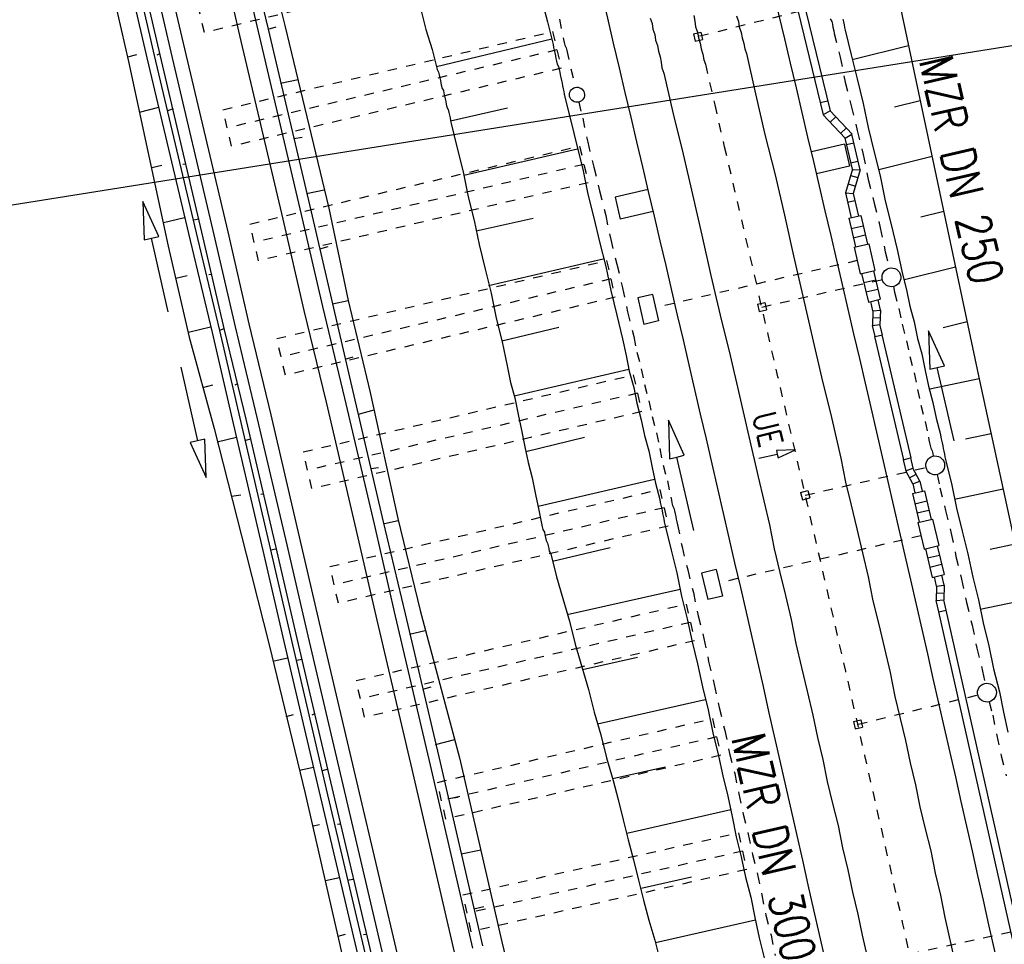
# Model space of a CAD drawing. Extents: x 447693 to 448165, y 439527 to 440695.
# Tile 84 of 88: x 447754 to 447806, y 440593 to 440642. Entities that reach past the tile are written whole.
import ezdxf

# ---------------------------------------------------------------- set-up
doc = ezdxf.new("R2010")
doc.units = 0
doc.header["$LTSCALE"] = 2
doc.header["$MEASUREMENT"] = 0
for name, pattern in [('ACAD_ISO03W100', [0.5, 0.25, -0.25]), ('ACAD_ISO05W100', [0.5, 0.25, -0.25]), ('AUSGEZOGEN', [0]), ('PUNKTX2', [0.5, 0.25, -0.25]), ('STRICHLINIEX2', [0.5, 0.25, -0.25])]:
    doc.linetypes.add(name, pattern=pattern)
for name, color, linetype in [('BOESCHG', 250, 'AUSGEZOGEN'), ('DB-Bahnachse', 7, 'CONTINUOUS'), ('DB-Boeschungen', 15, 'CONTINUOUS'), ('DB-Gleisachsen', 7, 'CONTINUOUS'), ('DB-HZV-Stützscheiben', 15, 'CONTINUOUS'), ('DB-Ingenieurbauwerke', 15, 'CONTINUOUS'), ('DB-Kabelanlagen', 15, 'CONTINUOUS'), ('DB-Tiefenentwässerung', 15, 'CONTINUOUS'), ('DB-Wegböschungen', 15, 'CONTINUOUS'), ('DB-Wege', 15, 'CONTINUOUS'), ('Planeinteilung', 250, 'CONTINUOUS'), ('RAHMEN', 7, 'AUSGEZOGEN')]:
    doc.layers.add(name, color=color, linetype=linetype)
doc.styles.add('ROMANS', font='romans.shx', dxfattribs={"width": 0.8})

# ---------------------------------------------------------------- blocks, each defined once
blk = doc.blocks.new('1135297')
at = {"layer": 'RAHMEN'}
blk.add_line((25, 292), (25, 5), dxfattribs=at)

msp = doc.modelspace()

# ---------------------------------------------------------------- linework, layer by layer
at = {"layer": 'BOESCHG'}
msp.add_lwpolyline([(447795.777, 440664.305), (447804.558, 440622.889), (447816.709, 440566.977)], dxfattribs=at)
at = {"layer": 'DB-Bahnachse', "linetype": 'ACAD_ISO05W100'}
for p, q in [((447789.379, 440642.268), (447789.426, 440641.972)), ((447789.426, 440641.972), (447789.473, 440641.676)), ((447789.473, 440641.676), (447789.57, 440641.387)), ((447789.57, 440641.387), (447789.616, 440641.091)), ((447789.616, 440641.091), (447789.713, 440640.802)), ((447789.713, 440640.802), (447789.76, 440640.506)), ((447789.76, 440640.506), (447789.856, 440640.217)), ((447789.856, 440640.217), (447789.903, 440639.921)), ((447789.903, 440639.921), (447789.991, 440639.682)), ((447789.991, 440639.682), (447790.484, 440637.533)), ((447790.484, 440637.533), (447790.976, 440635.383)), ((447790.976, 440635.383), (447790.993, 440635.317)), ((447790.993, 440635.317), (447792.805, 440627.559))]:
    msp.add_line(p, q, dxfattribs=at)
at = {"layer": 'DB-Bahnachse', "linetype": 'Continuous'}
for p, q in [((447794.783, 440619.205), (447793.763, 440619.178)), ((447793.763, 440619.178), (447793.808, 440618.983)), ((447793.852, 440618.788), (447794.783, 440619.205)), ((447792.833, 440618.76), (447793.808, 440618.983)), ((447793.808, 440618.983), (447793.852, 440618.788))]:
    msp.add_line(p, q, dxfattribs=at)
at = {"layer": 'DB-Bahnachse', "linetype": 'ACAD_ISO05W100'}
msp.add_ellipse((443814.895, 439698.334), major_axis=(-966.825, 3968.939), ratio=1, start_param=4.693947, end_param=4.702926, dxfattribs=at)
at = {"layer": 'DB-Boeschungen', "linetype": 'Continuous'}
for p, q in [((447774.874, 440642.587), (447775.146, 440641.52)), ((447781.323, 440643.004), (447781.595, 440641.937)), ((447797.294, 440642.073), (447797.324, 440641.927)), ((447775.146, 440641.52), (447775.467, 440640.463)), ((447781.595, 440641.937), (447781.867, 440640.87)), ((447797.324, 440641.927), (447797.355, 440641.78)), ((447797.355, 440641.78), (447797.385, 440641.633)), ((447797.385, 440641.633), (447797.416, 440641.486)), ((447781.837, 440641.017), (447775.709, 440639.543)), ((447797.416, 440641.486), (447797.738, 440640.174)), ((447775.467, 440640.463), (447775.739, 440639.396)), ((447781.867, 440640.87), (447781.898, 440640.723)), ((447781.898, 440640.723), (447781.928, 440640.576)), ((447781.928, 440640.576), (447781.959, 440640.429)), ((447797.789, 440639.929), (447800.786, 440640.681)), ((447781.959, 440640.429), (447781.989, 440640.282)), ((447781.989, 440640.282), (447782.02, 440640.135)), ((447782.02, 440640.135), (447782.05, 440639.988)), ((447782.05, 440639.988), (447782.08, 440639.842)), ((447797.738, 440640.174), (447798.051, 440638.911)), ((447775.739, 440639.396), (447775.818, 440639.26)), ((447782.08, 440639.842), (447782.111, 440639.695)), ((447782.111, 440639.695), (447782.19, 440639.558)), ((447782.19, 440639.558), (447782.221, 440639.411)), ((447782.221, 440639.411), (447782.251, 440639.264)), ((447775.818, 440639.26), (447775.849, 440639.113)), ((447775.849, 440639.113), (447775.879, 440638.966)), ((447775.879, 440638.966), (447775.91, 440638.819)), ((447782.251, 440639.264), (447782.281, 440639.117)), ((447782.281, 440639.117), (447782.312, 440638.97)), ((447782.312, 440638.97), (447782.342, 440638.824)), ((447798.051, 440638.911), (447798.374, 440637.599)), ((447775.91, 440638.819), (447775.94, 440638.672)), ((447775.94, 440638.672), (447775.97, 440638.525)), ((447775.96, 440638.574), (447775.991, 440638.427)), ((447775.991, 440638.427), (447776.07, 440638.29)), ((447782.342, 440638.824), (447782.373, 440638.677)), ((447782.373, 440638.677), (447782.403, 440638.53)), ((447782.403, 440638.53), (447782.434, 440638.383)), ((447782.434, 440638.383), (447782.464, 440638.236)), ((447776.07, 440638.29), (447776.101, 440638.144)), ((447776.101, 440638.144), (447776.131, 440637.997)), ((447776.131, 440637.997), (447776.161, 440637.85)), ((447776.161, 440637.85), (447776.192, 440637.703)), ((447782.464, 440638.236), (447782.494, 440638.089)), ((447782.494, 440638.089), (447782.525, 440637.942)), ((447782.525, 440637.942), (447782.837, 440636.679)), ((447776.192, 440637.703), (447776.222, 440637.556)), ((447776.222, 440637.556), (447776.253, 440637.409)), ((447776.253, 440637.409), (447776.332, 440637.272)), ((447776.454, 440636.685), (447779.479, 440637.363)), ((447798.374, 440637.599), (447798.637, 440636.326)), ((447801.409, 440637.743), (447800.034, 440637.398)), ((447776.332, 440637.272), (447776.362, 440637.126)), ((447776.362, 440637.126), (447776.393, 440636.979)), ((447776.393, 440636.979), (447776.423, 440636.832)), ((447776.423, 440636.832), (447776.454, 440636.685)), ((447776.454, 440636.685), (447776.484, 440636.538)), ((447776.484, 440636.538), (447776.807, 440635.226)), ((447782.837, 440636.679), (447783.16, 440635.368)), ((447798.637, 440636.326), (447798.96, 440635.015)), ((447776.807, 440635.226), (447777.12, 440633.963)), ((447783.16, 440635.368), (447783.473, 440634.105)), ((447783.201, 440635.172), (447777.16, 440633.767)), ((447798.96, 440635.015), (447799.273, 440633.752)), ((447799.202, 440634.095), (447802.031, 440634.807)), ((447777.12, 440633.963), (447777.393, 440632.641)), ((447783.473, 440634.105), (447783.747, 440632.783)), ((447799.273, 440633.752), (447799.547, 440632.43)), ((447777.393, 440632.641), (447777.706, 440631.379)), ((447783.747, 440632.783), (447784.059, 440631.52)), ((447799.547, 440632.43), (447799.859, 440631.167)), ((447802.654, 440631.868), (447801.431, 440631.562)), ((447777.706, 440631.379), (447777.97, 440630.106)), ((447777.817, 440630.84), (447780.843, 440631.518)), ((447784.059, 440631.52), (447784.372, 440630.257)), ((447799.859, 440631.167), (447800.182, 440629.855)), ((447777.97, 440630.106), (447778.292, 440628.794)), ((447784.372, 440630.257), (447784.695, 440628.945)), ((447800.182, 440629.855), (447800.456, 440628.533)), ((447784.565, 440629.327), (447778.475, 440627.912)), ((447784.695, 440628.945), (447784.958, 440627.672)), ((447778.292, 440628.794), (447778.605, 440627.531)), ((447800.456, 440628.533), (447800.677, 440627.711)), ((447800.566, 440628.25), (447803.277, 440628.93)), ((447778.605, 440627.531), (447778.879, 440626.209)), ((447784.958, 440627.672), (447785.281, 440626.361)), ((447800.677, 440627.711), (447800.86, 440626.83)), ((447785.281, 440626.361), (447785.594, 440625.098)), ((447800.86, 440626.83), (447801.081, 440626.008)), ((447778.879, 440626.209), (447779.191, 440624.946)), ((447801.081, 440626.008), (447801.263, 440625.126)), ((447803.898, 440626.001), (447802.624, 440625.679)), ((447779.181, 440624.995), (447782.196, 440625.722)), ((447779.191, 440624.946), (447779.455, 440623.673)), ((447785.594, 440625.098), (447785.776, 440624.216)), ((447801.263, 440625.126), (447801.485, 440624.304)), ((447801.485, 440624.304), (447801.667, 440623.423)), ((447785.776, 440624.216), (447785.949, 440623.384)), ((447779.455, 440623.673), (447779.638, 440622.792)), ((447785.928, 440623.482), (447779.839, 440622.068)), ((447785.949, 440623.384), (447786.18, 440622.513)), ((447801.667, 440623.423), (447801.84, 440622.59)), ((447779.638, 440622.792), (447779.859, 440621.97)), ((447801.919, 440622.454), (447804.535, 440622.996)), ((447786.18, 440622.513), (447786.352, 440621.681)), ((447801.84, 440622.59), (447802.071, 440621.719)), ((447779.859, 440621.97), (447780.041, 440621.088)), ((447786.352, 440621.681), (447786.584, 440620.809)), ((447802.071, 440621.719), (447802.244, 440620.887)), ((447780.041, 440621.088), (447780.214, 440620.256)), ((447786.584, 440620.809), (447786.756, 440619.977)), ((447802.244, 440620.887), (447802.475, 440620.016)), ((447780.214, 440620.256), (447780.396, 440619.375)), ((447805.172, 440620.064), (447803.816, 440619.783)), ((447780.447, 440619.13), (447783.56, 440619.877)), ((447786.756, 440619.977), (447786.978, 440619.155)), ((447802.475, 440620.016), (447802.506, 440619.869)), ((447802.506, 440619.869), (447802.536, 440619.722)), ((447802.536, 440619.722), (447802.566, 440619.575)), ((447802.566, 440619.575), (447802.597, 440619.428)), ((447780.396, 440619.375), (447780.569, 440618.542)), ((447786.978, 440619.155), (447787.16, 440618.274)), ((447802.597, 440619.428), (447802.627, 440619.281)), ((447802.627, 440619.281), (447802.658, 440619.135)), ((447802.658, 440619.135), (447802.688, 440618.988)), ((447780.569, 440618.542), (447780.79, 440617.72)), ((447802.688, 440618.988), (447802.718, 440618.841)), ((447802.718, 440618.841), (447802.749, 440618.694)), ((447802.749, 440618.694), (447802.779, 440618.547)), ((447802.779, 440618.547), (447803.082, 440617.333)), ((447787.16, 440618.274), (447787.333, 440617.441)), ((447780.79, 440617.72), (447780.973, 440616.839)), ((447787.292, 440617.637), (447781.104, 440616.202)), ((447787.333, 440617.441), (447787.564, 440616.57)), ((447803.082, 440617.333), (447803.335, 440616.109)), ((447803.234, 440616.599), (447805.809, 440617.132)), ((447780.973, 440616.839), (447781.145, 440616.007)), ((447787.564, 440616.57), (447787.594, 440616.423)), ((447787.594, 440616.423), (447787.625, 440616.276)), ((447781.145, 440616.007), (447781.327, 440615.125)), ((447787.625, 440616.276), (447787.655, 440616.129)), ((447787.655, 440616.129), (447787.686, 440615.983)), ((447787.686, 440615.983), (447787.716, 440615.836)), ((447803.335, 440616.109), (447803.638, 440614.895)), ((447787.716, 440615.836), (447787.747, 440615.689)), ((447787.747, 440615.689), (447787.777, 440615.542)), ((447787.777, 440615.542), (447787.807, 440615.395)), ((447787.807, 440615.395), (447787.838, 440615.248)), ((447781.327, 440615.125), (447781.358, 440614.978)), ((447781.358, 440614.978), (447781.437, 440614.842)), ((447781.437, 440614.842), (447781.468, 440614.695)), ((447787.838, 440615.248), (447787.868, 440615.101)), ((447787.868, 440615.101), (447788.171, 440613.887)), ((447803.638, 440614.895), (447803.94, 440613.681)), ((447781.468, 440614.695), (447781.498, 440614.548)), ((447781.498, 440614.548), (447781.529, 440614.401)), ((447781.529, 440614.401), (447781.608, 440614.264)), ((447781.608, 440614.264), (447781.638, 440614.117)), ((447781.638, 440614.117), (447781.669, 440613.97)), ((447781.669, 440613.97), (447781.699, 440613.824)), ((447781.699, 440613.824), (447781.779, 440613.687)), ((447781.86, 440613.295), (447784.924, 440614.032)), ((447788.171, 440613.887), (447788.473, 440612.674)), ((447806.446, 440614.2), (447805.127, 440613.927)), ((447781.779, 440613.687), (447782.081, 440612.473)), ((447803.94, 440613.681), (447804.194, 440612.457)), ((447782.081, 440612.473), (447782.422, 440611.318)), ((447788.473, 440612.674), (447788.727, 440611.45)), ((447804.194, 440612.457), (447804.496, 440611.243)), ((447788.656, 440611.792), (447782.654, 440610.447)), ((447782.422, 440611.318), (447782.774, 440610.114)), ((447788.727, 440611.45), (447789.029, 440610.236)), ((447804.496, 440611.243), (447804.75, 440610.019)), ((447804.598, 440610.754), (447807.083, 440611.269)), ((447782.774, 440610.114), (447783.076, 440608.901)), ((447789.029, 440610.236), (447789.283, 440609.012)), ((447804.75, 440610.019), (447805.052, 440608.806)), ((447783.076, 440608.901), (447783.428, 440607.697)), ((447789.283, 440609.012), (447789.575, 440607.847)), ((447805.052, 440608.806), (447805.306, 440607.581)), ((447783.458, 440607.55), (447786.386, 440608.207)), ((447783.428, 440607.697), (447783.779, 440606.493)), ((447789.575, 440607.847), (447789.829, 440606.623)), ((447805.306, 440607.581), (447805.608, 440606.368)), ((447783.779, 440606.493), (447784.082, 440605.279)), ((447789.829, 440606.623), (447790.131, 440605.409)), ((447789.971, 440605.937), (447784.262, 440604.653)), ((447805.608, 440606.368), (447805.831, 440605.29)), ((447790.131, 440605.409), (447790.385, 440604.185)), ((447784.082, 440605.279), (447784.433, 440604.075)), ((447805.831, 440605.29), (447806.054, 440604.213)), ((447784.433, 440604.075), (447784.736, 440602.862)), ((447790.385, 440604.185), (447790.687, 440602.971)), ((447784.736, 440602.862), (447785.087, 440601.658)), ((447790.687, 440602.971), (447790.91, 440601.894)), ((447785.067, 440601.756), (447787.847, 440602.383)), ((447790.91, 440601.894), (447791.182, 440600.827)), ((447785.087, 440601.658), (447785.349, 440600.64)), ((447791.182, 440600.827), (447791.405, 440599.75)), ((447785.349, 440600.64), (447785.621, 440599.573)), ((447791.334, 440600.092), (447785.822, 440598.849)), ((447791.405, 440599.75), (447791.628, 440598.672)), ((447785.621, 440599.573), (447785.893, 440598.506)), ((447791.628, 440598.672), (447791.9, 440597.605)), ((447785.893, 440598.506), (447786.165, 440597.439)), ((447791.9, 440597.605), (447792.123, 440596.528)), ((447786.165, 440597.439), (447786.437, 440596.372)), ((447786.577, 440595.941), (447789.26, 440596.548)), ((447792.123, 440596.528), (447792.396, 440595.461)), ((447786.437, 440596.372), (447786.709, 440595.305)), ((447792.396, 440595.461), (447792.619, 440594.384)), ((447786.709, 440595.305), (447786.981, 440594.238)), ((447786.981, 440594.238), (447787.302, 440593.181)), ((447792.649, 440594.237), (447787.333, 440593.034)), ((447792.619, 440594.384), (447792.842, 440593.307)), ((447787.302, 440593.181), (447787.574, 440592.114)), ((447792.842, 440593.307), (447793.114, 440592.24))]:
    msp.add_line(p, q, dxfattribs=at)
at = {"layer": 'DB-Gleisachsen', "linetype": 'Continuous'}
for p, q in [((447787.062, 440642.127), (447787.158, 440641.839)), ((447791.65, 440642.246), (447791.746, 440641.958)), ((447787.158, 440641.839), (447787.205, 440641.542)), ((447787.205, 440641.542), (447787.301, 440641.254)), ((447791.746, 440641.958), (447791.793, 440641.661)), ((447791.793, 440641.661), (447791.889, 440641.373)), ((447787.301, 440641.254), (447787.348, 440640.957)), ((447791.889, 440641.373), (447791.936, 440641.076)), ((447791.936, 440641.076), (447792.032, 440640.788)), ((447787.348, 440640.957), (447787.445, 440640.669)), ((447787.445, 440640.669), (447787.492, 440640.373)), ((447792.032, 440640.788), (447792.079, 440640.492)), ((447792.079, 440640.492), (447792.168, 440640.253)), ((447787.492, 440640.373), (447787.588, 440640.084)), ((447787.588, 440640.084), (447787.635, 440639.788)), ((447792.168, 440640.253), (447792.66, 440638.103)), ((447787.635, 440639.788), (447787.682, 440639.492)), ((447787.682, 440639.492), (447787.778, 440639.203)), ((447787.778, 440639.203), (447788.27, 440637.054)), ((447792.66, 440638.103), (447793.152, 440635.954)), ((447788.27, 440637.054), (447788.812, 440634.912)), ((447793.152, 440635.954), (447793.694, 440633.812)), ((447788.812, 440634.912), (447789.304, 440632.763)), ((447793.694, 440633.812), (447794.186, 440631.662)), ((447789.304, 440632.763), (447789.796, 440630.613)), ((447794.186, 440631.662), (447794.678, 440629.513)), ((447789.796, 440630.613), (447790.288, 440628.464)), ((447794.678, 440629.513), (447795.171, 440627.364)), ((447790.288, 440628.464), (447790.773, 440626.363)), ((447795.171, 440627.364), (447795.663, 440625.214)), ((447790.773, 440626.363), (447791.314, 440624.222)), ((447795.663, 440625.214), (447796.155, 440623.065)), ((447791.314, 440624.222), (447791.807, 440622.072)), ((447796.155, 440623.065), (447796.697, 440620.923)), ((447791.807, 440622.072), (447792.299, 440619.923)), ((447796.697, 440620.923), (447797.189, 440618.773)), ((447792.299, 440619.923), (447792.791, 440617.773)), ((447797.189, 440618.773), (447797.441, 440617.497)), ((447792.791, 440617.773), (447793.093, 440616.505)), ((447797.441, 440617.497), (447797.736, 440616.278)), ((447793.093, 440616.505), (447793.395, 440615.237)), ((447797.736, 440616.278), (447798.038, 440615.01)), ((447793.395, 440615.237), (447793.648, 440613.96)), ((447798.038, 440615.01), (447798.34, 440613.742)), ((447793.648, 440613.96), (447793.95, 440612.692)), ((447798.34, 440613.742), (447798.642, 440612.473)), ((447793.95, 440612.692), (447794.244, 440611.473)), ((447798.642, 440612.473), (447798.895, 440611.197)), ((447794.244, 440611.473), (447794.546, 440610.205)), ((447798.895, 440611.197), (447799.197, 440609.929)), ((447794.546, 440610.205), (447794.799, 440608.929)), ((447799.197, 440609.929), (447799.499, 440608.66)), ((447794.799, 440608.929), (447795.101, 440607.66)), ((447799.499, 440608.66), (447799.801, 440607.392)), ((447795.101, 440607.66), (447795.403, 440606.392)), ((447799.801, 440607.392), (447800.054, 440606.116)), ((447795.403, 440606.392), (447795.705, 440605.124)), ((447800.054, 440606.116), (447800.34, 440604.946)), ((447795.705, 440605.124), (447795.942, 440603.946)), ((447800.34, 440604.946), (447800.626, 440603.777)), ((447795.942, 440603.946), (447796.229, 440602.777)), ((447800.626, 440603.777), (447800.864, 440602.599)), ((447796.229, 440602.777), (447796.466, 440601.599)), ((447800.864, 440602.599), (447801.15, 440601.43)), ((447796.466, 440601.599), (447796.752, 440600.429)), ((447801.15, 440601.43), (447801.387, 440600.252)), ((447796.752, 440600.429), (447797.039, 440599.26)), ((447801.387, 440600.252), (447801.673, 440599.083)), ((447797.039, 440599.26), (447797.276, 440598.082)), ((447801.673, 440599.083), (447801.96, 440597.913)), ((447797.276, 440598.082), (447797.562, 440596.913)), ((447801.96, 440597.913), (447802.197, 440596.736)), ((447797.562, 440596.913), (447797.799, 440595.735)), ((447802.197, 440596.736), (447802.483, 440595.566)), ((447797.799, 440595.735), (447798.086, 440594.566)), ((447802.483, 440595.566), (447802.72, 440594.389)), ((447798.086, 440594.566), (447798.315, 440593.438)), ((447802.72, 440594.389), (447803.26, 440591.943)), ((447798.315, 440593.438), (447798.903, 440591))]:
    msp.add_line(p, q, dxfattribs=at)
at = {"layer": 'DB-HZV-Stützscheiben', "linetype": 'PUNKTX2'}
for p, q in [((447780.883, 440645.556), (447763.378, 440641.363)), ((447763.378, 440641.363), (447762.912, 440643.308)), ((447764.354, 440637.27), (447781.871, 440641.413)), ((447781.871, 440641.413), (447782.331, 440639.467)), ((447782.331, 440639.467), (447764.814, 440635.324)), ((447764.814, 440635.324), (447764.354, 440637.27)), ((447765.791, 440631.195), (447783.308, 440635.337)), ((447783.308, 440635.337), (447783.768, 440633.391)), ((447783.768, 440633.391), (447766.251, 440629.248)), ((447766.251, 440629.248), (447765.791, 440631.195)), ((447767.22, 440625.117), (447784.74, 440629.26)), ((447784.74, 440629.26), (447785.195, 440627.312)), ((447785.195, 440627.312), (447767.68, 440623.171)), ((447767.68, 440623.171), (447767.22, 440625.117)), ((447768.628, 440619.099), (447786.157, 440623.189)), ((447786.157, 440623.189), (447786.611, 440621.241)), ((447786.611, 440621.241), (447769.082, 440617.151)), ((447769.082, 440617.151), (447768.628, 440619.099)), ((447770.039, 440613.017), (447787.571, 440617.108)), ((447787.571, 440617.108), (447788.02, 440615.159)), ((447788.02, 440615.159), (447770.493, 440611.069)), ((447770.493, 440611.069), (447770.039, 440613.017)), ((447771.434, 440606.961), (447788.971, 440611.025)), ((447788.971, 440611.025), (447789.42, 440609.076)), ((447789.42, 440609.076), (447771.886, 440605.013)), ((447771.886, 440605.013), (447771.434, 440606.961)), ((447775.749, 440601.556), (447790.366, 440604.943)), ((447790.366, 440604.943), (447790.808, 440602.993)), ((447790.808, 440602.993), (447776.2, 440599.607)), ((447776.2, 440599.607), (447775.749, 440601.556)), ((447777.111, 440595.58), (447791.743, 440598.877)), ((447791.743, 440598.877), (447792.185, 440596.926)), ((447792.185, 440596.926), (447777.552, 440593.629)), ((447777.552, 440593.629), (447777.111, 440595.58))]:
    msp.add_line(p, q, dxfattribs=at)
at = {"layer": 'DB-HZV-Stützscheiben', "linetype": 'ACAD_ISO05W100'}
for p, q in [((447782.101, 440640.44), (447764.584, 440636.297)), ((447783.538, 440634.364), (447766.021, 440630.221)), ((447784.967, 440628.286), (447767.45, 440624.144)), ((447786.384, 440622.215), (447768.855, 440618.125)), ((447787.795, 440616.134), (447770.266, 440612.043)), ((447789.195, 440610.051), (447771.66, 440605.987)), ((447790.587, 440603.968), (447775.974, 440600.582)), ((447791.964, 440597.901), (447777.331, 440594.605))]:
    msp.add_line(p, q, dxfattribs=at)
at = {"layer": 'DB-Ingenieurbauwerke', "linetype": 'ACAD_ISO03W100'}
for p, q in [((447795.983, 440642.735), (447789.598, 440641.147)), ((447792.994, 440626.793), (447799.39, 440628.258)), ((447795.295, 440616.805), (447801.713, 440618.274)), ((447798.099, 440604.639), (447804.463, 440606.198)), ((447800.847, 440592.445), (447807.279, 440593.862))]:
    msp.add_line(p, q, dxfattribs=at)
at = {"layer": 'DB-Ingenieurbauwerke', "linetype": 'Continuous'}
for p, q in [((447789.355, 440641.293), (447789.744, 440641.389)), ((447789.355, 440641.293), (447789.452, 440640.905)), ((447789.452, 440640.905), (447789.84, 440641.001)), ((447789.744, 440641.389), (447789.84, 440641.001)), ((447797.383, 440635.438), (447795.624, 440635.029)), ((447797.383, 440635.438), (447797.655, 440634.269)), ((447797.655, 440634.269), (447795.901, 440633.861)), ((447786.952, 440633.035), (447785.199, 440632.627)), ((447785.199, 440632.627), (447785.47, 440631.459)), ((447787.224, 440631.866), (447785.47, 440631.459)), ((447792.752, 440626.939), (447793.14, 440627.035)), ((447792.752, 440626.939), (447792.848, 440626.551)), ((447793.14, 440627.035), (447793.236, 440626.647)), ((447792.848, 440626.551), (447793.236, 440626.647)), ((447795.052, 440616.95), (447795.44, 440617.047)), ((447795.052, 440616.95), (447795.149, 440616.562)), ((447795.44, 440617.047), (447795.537, 440616.659)), ((447795.149, 440616.562), (447795.537, 440616.659)), ((447797.857, 440604.785), (447798.245, 440604.881)), ((447798.245, 440604.881), (447798.341, 440604.493)), ((447797.857, 440604.785), (447797.953, 440604.397)), ((447797.953, 440604.397), (447798.341, 440604.493))]:
    msp.add_line(p, q, dxfattribs=at)
for major_axis, start_param, end_param in [((-967.675, 3973.312), 4.690695, 4.711684), ((-965.761, 3964.618), 4.690646, 4.711811)]:
    msp.add_ellipse((443814.895, 439698.334), major_axis=major_axis, ratio=1, start_param=start_param, end_param=end_param, dxfattribs=at)
at = {"layer": 'DB-Kabelanlagen', "linetype": 'Continuous'}
for p, q in [((447795.306, 440642.567), (447796.619, 440637.2)), ((447794.918, 440642.47), (447796.253, 440637.004)), ((447796.088, 440637.649), (447796.477, 440637.731)), ((447796.619, 440637.2), (447796.253, 440637.004)), ((447797.415, 440635.761), (447796.254, 440637.003)), ((447797.783, 440635.968), (447796.619, 440637.2)), ((447796.919, 440636.891), (447796.62, 440636.611)), ((447797.178, 440636.014), (447797.478, 440636.294)), ((447797.415, 440635.761), (447797.777, 440635.974)), ((447797.798, 440634.109), (447797.416, 440635.761)), ((447798.216, 440634.077), (447797.777, 440635.974)), ((447797.493, 440635.423), (447797.883, 440635.514)), ((447797.719, 440634.45), (447798.094, 440634.54)), ((447797.799, 440634.113), (447797.426, 440632.854)), ((447797.701, 440633.781), (447798.094, 440633.664)), ((447797.795, 440634.096), (447798.216, 440634.077)), ((447798.216, 440634.077), (447797.844, 440632.822)), ((447797.568, 440633.331), (447797.961, 440633.217)), ((447797.426, 440632.856), (447797.735, 440631.533)), ((447797.427, 440632.856), (447797.844, 440632.822)), ((447797.844, 440632.822), (447798.124, 440631.624)), ((447797.927, 440632.431), (447797.538, 440632.348)), ((447797.608, 440631.504), (447798.241, 440631.652)), ((447798.241, 440631.652), (447798.596, 440630.133)), ((447797.608, 440631.504), (447797.963, 440629.985)), ((447797.735, 440630.959), (447798.368, 440631.106)), ((447797.849, 440630.472), (447798.482, 440630.62)), ((447797.89, 440629.968), (447798.669, 440630.15)), ((447798.669, 440630.15), (447798.999, 440628.738)), ((447797.89, 440629.968), (447798.22, 440628.556)), ((447798.22, 440628.556), (447798.999, 440628.738)), ((447798.293, 440628.573), (447798.648, 440627.054)), ((447798.926, 440628.721), (447799.281, 440627.202)), ((447798.406, 440628.086), (447799.039, 440628.234)), ((447787.174, 440627.464), (447786.395, 440627.282)), ((447787.174, 440627.464), (447787.504, 440626.052)), ((447798.52, 440627.599), (447799.153, 440627.747)), ((447786.395, 440627.282), (447786.725, 440625.87)), ((447798.648, 440627.054), (447799.281, 440627.202)), ((447798.889, 440626.592), (447798.774, 440627.083)), ((447799.29, 440626.632), (447799.164, 440627.174)), ((447798.889, 440626.592), (447798.864, 440625.82)), ((447798.889, 440626.592), (447799.29, 440626.632)), ((447799.29, 440626.632), (447799.265, 440625.859)), ((447787.504, 440626.052), (447786.725, 440625.87)), ((447798.864, 440625.82), (447799.265, 440625.859)), ((447799.002, 440625.227), (447798.864, 440625.82)), ((447798.877, 440626.232), (447799.277, 440626.219)), ((447799.392, 440625.318), (447799.265, 440625.859)), ((447799.003, 440625.227), (447799.393, 440625.318)), ((447799.364, 440625.312), (447800.901, 440618.779)), ((447798.975, 440625.221), (447800.511, 440618.688)), ((447800.504, 440618.686), (447800.893, 440618.777)), ((447800.504, 440618.686), (447800.642, 440618.093)), ((447800.893, 440618.777), (447801.02, 440618.235)), ((447800.642, 440618.093), (447801.02, 440618.235)), ((447801.007, 440617.411), (447800.642, 440618.093)), ((447801.384, 440617.554), (447801.02, 440618.235)), ((447800.837, 440617.729), (447801.19, 440617.917)), ((447801.007, 440617.411), (447801.384, 440617.554)), ((447801.384, 440617.554), (447801.511, 440617.011)), ((447800.995, 440616.891), (447801.628, 440617.039)), ((447801.007, 440617.411), (447801.122, 440616.92)), ((447801.628, 440617.039), (447801.983, 440615.52)), ((447800.995, 440616.891), (447801.35, 440615.372)), ((447801.122, 440616.346), (447801.755, 440616.494)), ((447801.236, 440615.859), (447801.869, 440616.007)), ((447801.277, 440615.355), (447802.056, 440615.537)), ((447801.277, 440615.355), (447801.607, 440613.943)), ((447802.056, 440615.537), (447802.386, 440614.125)), ((447801.607, 440613.943), (447802.386, 440614.125)), ((447801.68, 440613.96), (447802.035, 440612.441)), ((447802.313, 440614.108), (447802.668, 440612.589)), ((447801.793, 440613.473), (447802.426, 440613.621)), ((447790.561, 440612.851), (447789.782, 440612.669)), ((447790.561, 440612.851), (447790.891, 440611.439)), ((447801.907, 440612.986), (447802.54, 440613.134)), ((447789.782, 440612.669), (447790.112, 440611.257)), ((447802.035, 440612.441), (447802.668, 440612.589)), ((447802.276, 440611.979), (447802.161, 440612.47)), ((447802.677, 440612.019), (447802.551, 440612.561)), ((447802.276, 440611.979), (447802.251, 440611.207)), ((447802.276, 440611.979), (447802.677, 440612.019)), ((447802.677, 440612.019), (447802.652, 440611.247)), ((447790.891, 440611.439), (447790.112, 440611.257)), ((447802.251, 440611.207), (447802.652, 440611.247)), ((447802.389, 440610.614), (447802.251, 440611.207)), ((447802.264, 440611.619), (447802.664, 440611.607)), ((447802.779, 440610.705), (447802.652, 440611.247)), ((447802.39, 440610.615), (447802.779, 440610.706)), ((447802.763, 440610.702), (447807.355, 440590.318)), ((447802.373, 440610.611), (447806.965, 440590.23))]:
    msp.add_line(p, q, dxfattribs=at)
at = {"layer": 'DB-Kabelanlagen', "linetype": 'STRICHLINIEX2'}
for p, q in [((447798.055, 440629.261), (447787.328, 440626.756)), ((447801.442, 440614.649), (447790.715, 440612.143))]:
    msp.add_line(p, q, dxfattribs=at)
at = {"layer": 'DB-Tiefenentwässerung', "linetype": 'ACAD_ISO03W100'}
for p, q in [((447782.232, 440642.069), (447782.455, 440640.991)), ((447796.627, 440642.088), (447796.706, 440641.952)), ((447796.706, 440641.952), (447796.737, 440641.805)), ((447796.737, 440641.805), (447796.767, 440641.658)), ((447796.767, 440641.658), (447796.808, 440641.462)), ((447782.455, 440640.991), (447782.485, 440640.845)), ((447796.808, 440641.462), (447796.838, 440641.315)), ((447796.838, 440641.315), (447797.151, 440640.052)), ((447782.485, 440640.845), (447782.516, 440640.698)), ((447782.516, 440640.698), (447782.595, 440640.561)), ((447782.595, 440640.561), (447782.626, 440640.414)), ((447782.626, 440640.414), (447783.076, 440638.452)), ((447797.151, 440640.052), (447797.425, 440638.73)), ((447797.425, 440638.73), (447797.737, 440637.468)), ((447783.262, 440637.674), (447783.474, 440636.811)), ((447797.737, 440637.468), (447798.06, 440636.156)), ((447783.474, 440636.811), (447783.738, 440635.538)), ((447798.06, 440636.156), (447798.373, 440634.893)), ((447783.738, 440635.538), (447784.06, 440634.226)), ((447798.373, 440634.893), (447798.646, 440633.571)), ((447784.06, 440634.226), (447784.373, 440632.964)), ((447798.646, 440633.571), (447798.959, 440632.308)), ((447784.373, 440632.964), (447784.696, 440631.652)), ((447798.959, 440632.308), (447799.282, 440630.996)), ((447784.696, 440631.652), (447784.959, 440630.379)), ((447799.282, 440630.996), (447799.545, 440629.723)), ((447784.959, 440630.379), (447785.282, 440629.067)), ((447799.545, 440629.723), (447799.759, 440628.855)), ((447785.282, 440629.067), (447785.595, 440627.804)), ((447785.595, 440627.804), (447785.858, 440626.531)), ((447799.978, 440627.88), (447800.041, 440627.579)), ((447800.041, 440627.579), (447800.272, 440626.708)), ((447785.858, 440626.531), (447786.181, 440625.219)), ((447800.272, 440626.708), (447800.444, 440625.876)), ((447800.444, 440625.876), (447800.676, 440625.005)), ((447786.181, 440625.219), (447786.354, 440624.387)), ((447800.676, 440625.005), (447800.848, 440624.172)), ((447786.354, 440624.387), (447786.585, 440623.516)), ((447800.848, 440624.172), (447801.08, 440623.301)), ((447786.585, 440623.516), (447786.757, 440622.684)), ((447801.08, 440623.301), (447801.262, 440622.42)), ((447786.757, 440622.684), (447786.989, 440621.812)), ((447801.262, 440622.42), (447801.435, 440621.587)), ((447786.989, 440621.812), (447787.161, 440620.98)), ((447801.435, 440621.587), (447801.666, 440620.716)), ((447787.161, 440620.98), (447787.393, 440620.109)), ((447801.666, 440620.716), (447801.839, 440619.884)), ((447787.393, 440620.109), (447787.565, 440619.277)), ((447801.839, 440619.884), (447801.869, 440619.737)), ((447801.869, 440619.737), (447801.899, 440619.59)), ((447801.899, 440619.59), (447801.93, 440619.443)), ((447787.565, 440619.277), (447787.748, 440618.395)), ((447801.93, 440619.443), (447801.96, 440619.296)), ((447801.96, 440619.296), (447802.04, 440619.16)), ((447802.04, 440619.16), (447802.07, 440619.013)), ((447802.07, 440619.013), (447802.101, 440618.866)), ((447787.748, 440618.395), (447787.969, 440617.573)), ((447787.969, 440617.573), (447788.152, 440616.692)), ((447802.301, 440617.896), (447802.445, 440617.201)), ((447802.445, 440617.201), (447802.748, 440615.987)), ((447788.152, 440616.692), (447788.182, 440616.545)), ((447788.182, 440616.545), (447788.212, 440616.398)), ((447788.212, 440616.398), (447788.243, 440616.251)), ((447788.243, 440616.251), (447788.322, 440616.114)), ((447788.322, 440616.114), (447788.353, 440615.968)), ((447788.353, 440615.968), (447788.383, 440615.821)), ((447802.748, 440615.987), (447803.05, 440614.774)), ((447788.383, 440615.821), (447788.413, 440615.674)), ((447788.413, 440615.674), (447788.444, 440615.527)), ((447788.444, 440615.527), (447788.474, 440615.38)), ((447788.474, 440615.38), (447788.505, 440615.233)), ((447788.505, 440615.233), (447788.748, 440614.058)), ((447803.05, 440614.774), (447803.304, 440613.55)), ((447788.748, 440614.058), (447789.051, 440612.844)), ((447803.304, 440613.55), (447803.606, 440612.336)), ((447789.051, 440612.844), (447789.353, 440611.63)), ((447803.606, 440612.336), (447803.86, 440611.112)), ((447789.353, 440611.63), (447789.607, 440610.406)), ((447803.86, 440611.112), (447804.162, 440609.898)), ((447789.607, 440610.406), (447789.909, 440609.192)), ((447804.162, 440609.898), (447804.416, 440608.674)), ((447789.909, 440609.192), (447790.163, 440607.968)), ((447804.416, 440608.674), (447804.718, 440607.46)), ((447790.163, 440607.968), (447790.465, 440606.754)), ((447804.718, 440607.46), (447804.853, 440606.807)), ((447790.465, 440606.754), (447790.719, 440605.53)), ((447790.719, 440605.53), (447791.021, 440604.317)), ((447805.072, 440605.832), (447805.254, 440605.12)), ((447805.254, 440605.12), (447805.477, 440604.043)), ((447791.021, 440604.317), (447791.275, 440603.093)), ((447805.477, 440604.043), (447805.7, 440602.966)), ((447791.275, 440603.093), (447791.547, 440602.026)), ((447805.7, 440602.966), (447805.972, 440601.899)), ((447791.547, 440602.026), (447791.77, 440600.948)), ((447791.77, 440600.948), (447791.993, 440599.871)), ((447791.993, 440599.871), (447792.265, 440598.804)), ((447792.265, 440598.804), (447792.488, 440597.727)), ((447792.488, 440597.727), (447792.76, 440596.66)), ((447792.76, 440596.66), (447792.983, 440595.583)), ((447792.983, 440595.583), (447793.206, 440594.506)), ((447793.206, 440594.506), (447793.478, 440593.439)), ((447793.478, 440593.439), (447793.701, 440592.362))]:
    msp.add_line(p, q, dxfattribs=at)
at = {"layer": 'DB-Tiefenentwässerung', "linetype": 'Continuous'}
for p, q in [((447801.852, 440625.531), (447801.912, 440623.492)), ((447802.692, 440623.672), (447801.852, 440625.531)), ((447801.912, 440623.492), (447802.302, 440623.582)), ((447802.302, 440623.582), (447802.692, 440623.672)), ((447803.202, 440619.685), (447802.302, 440623.582)), ((447788.024, 440620.778), (447788.084, 440618.74)), ((447788.863, 440618.919), (447788.024, 440620.778)), ((447788.084, 440618.74), (447788.474, 440618.829)), ((447788.474, 440618.829), (447788.863, 440618.919)), ((447789.373, 440614.932), (447788.474, 440618.829))]:
    msp.add_line(p, q, dxfattribs=at)
for centre, major_axis, start_param, end_param in [((447783.166, 440638.063), (-0.283, 0.283), 2.595086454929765, 8.878271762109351), ((447799.877, 440628.369), (-0.354, 0.354), 2.595086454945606, 8.878271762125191), ((447802.2, 440618.386), (-0.354, 0.354), 2.595086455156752, 8.878271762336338), ((447804.949, 440606.317), (-0.354, 0.354), 2.595086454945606, 8.878271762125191)]:
    msp.add_ellipse(centre, major_axis=major_axis, ratio=1, start_param=start_param, end_param=end_param, dxfattribs=at)
at = {"layer": 'DB-Wegböschungen', "linetype": 'Continuous'}
for p, q in [((447765.237, 440651.486), (447767.639, 440641.741)), ((447764.455, 440651.311), (447766.758, 440641.551)), ((447758.45, 440649.906), (447760.704, 440640.138)), ((447758.747, 440649.953), (447761, 440640.185)), ((447757.133, 440649.596), (447759.337, 440639.821)), ((447758.063, 440649.794), (447760.317, 440640.026)), ((447766.758, 440641.551), (447767.194, 440641.671)), ((447766.758, 440641.551), (447769.053, 440631.841)), ((447767.639, 440641.741), (447769.983, 440632.038)), ((447759.298, 440640.068), (447759.784, 440640.195)), ((447760.317, 440640.026), (447762.612, 440630.316)), ((447760.704, 440640.138), (447762.999, 440630.428)), ((447760.993, 440640.234), (447760.852, 440640.162)), ((447761, 440640.185), (447763.295, 440630.474)), ((447759.337, 440639.821), (447761.442, 440630.029)), ((447767.416, 440638.669), (447768.346, 440638.867)), ((447760.936, 440637.391), (447759.915, 440637.128)), ((447761.708, 440637.31), (447761.42, 440637.214)), ((447768.132, 440635.745), (447768.576, 440635.815)), ((447760.581, 440634.196), (447761.116, 440634.331)), ((447762.374, 440634.378), (447762.226, 440634.355)), ((447768.798, 440632.813), (447769.728, 440633.01)), ((447760.107, 440632.391), (447760.167, 440630.352)), ((447760.947, 440630.532), (447760.107, 440632.391)), ((447769.053, 440631.841), (447770.18, 440626.957)), ((447769.983, 440632.038), (447771.011, 440627.139)), ((447762.318, 440631.535), (447761.198, 440631.256)), ((447763.09, 440631.454), (447762.794, 440631.407)), ((447760.557, 440630.442), (447760.947, 440630.532)), ((447760.167, 440630.352), (447760.557, 440630.442)), ((447761.456, 440626.545), (447760.557, 440630.442)), ((447761.442, 440630.029), (447762.561, 440625.195)), ((447762.612, 440630.316), (447763.788, 440625.44)), ((447762.999, 440630.428), (447764.175, 440625.551)), ((447763.295, 440630.474), (447764.422, 440625.59)), ((447769.513, 440629.889), (447769.95, 440630.008)), ((447761.864, 440628.324), (447762.449, 440628.467)), ((447763.756, 440628.522), (447763.608, 440628.499)), ((447770.18, 440626.957), (447771.011, 440627.139)), ((447770.18, 440626.957), (447771.306, 440622.073)), ((447771.011, 440627.139), (447772.187, 440622.263)), ((447763.692, 440625.728), (447762.522, 440625.442)), ((447763.788, 440625.44), (447764.907, 440620.605)), ((447764.414, 440625.64), (447764.175, 440625.551)), ((447764.175, 440625.551), (447765.302, 440620.667)), ((447764.422, 440625.59), (447765.591, 440620.764)), ((447762.561, 440625.195), (447763.886, 440620.342)), ((447770.846, 440624.025), (447771.282, 440624.144)), ((447762.113, 440623.591), (447763.013, 440619.694)), ((447763.287, 440622.526), (447763.823, 440622.661)), ((447765.13, 440622.716), (447764.99, 440622.643)), ((447772.187, 440622.263), (447773.653, 440615.559)), ((447771.306, 440622.073), (447772.87, 440615.385)), ((447771.561, 440621.101), (447772.385, 440621.332)), ((447764.907, 440620.605), (447766.479, 440613.868)), ((447765.302, 440620.667), (447766.866, 440613.98)), ((447765.591, 440620.764), (447767.162, 440614.027)), ((447763.886, 440620.342), (447765.598, 440613.678)), ((447763.013, 440619.694), (447762.623, 440619.604)), ((447762.623, 440619.604), (447763.462, 440617.745)), ((447763.402, 440619.784), (447763.013, 440619.694)), ((447763.462, 440617.745), (447763.402, 440619.784)), ((447765.074, 440619.872), (447764.052, 440619.609)), ((447765.796, 440619.784), (447765.508, 440619.688)), ((447772.22, 440618.218), (447772.615, 440618.281)), ((447764.809, 440616.742), (447765.303, 440616.82)), ((447766.512, 440616.86), (447766.364, 440616.836)), ((447772.87, 440615.385), (447774.046, 440610.509)), ((447772.935, 440615.294), (447773.668, 440615.461)), ((447773.653, 440615.559), (447774.829, 440610.683)), ((447766.479, 440613.868), (447767.598, 440609.033)), ((447766.866, 440613.98), (447767.993, 440609.096)), ((447767.178, 440613.928), (447766.882, 440613.881)), ((447767.162, 440614.027), (447768.281, 440609.192)), ((447765.598, 440613.678), (447766.815, 440608.859)), ((447774.829, 440610.683), (447776.926, 440602.865)), ((447774.046, 440610.509), (447775.904, 440602.602)), ((447774.268, 440609.43), (447775.099, 440609.612)), ((447767.993, 440609.096), (447769.851, 440601.189)), ((447768.281, 440609.192), (447770.139, 440601.285)), ((447766.815, 440608.859), (447768.723, 440600.96)), ((447767.598, 440609.033), (447769.456, 440601.126)), ((447767.788, 440608.152), (447767.005, 440607.978)), ((447768.56, 440608.072), (447768.264, 440608.025)), ((447774.983, 440606.506), (447775.42, 440606.626)), ((447767.721, 440605.054), (447768.108, 440605.166)), ((447769.218, 440605.189), (447769.078, 440605.116)), ((447775.65, 440603.574), (447776.671, 440603.837)), ((447776.926, 440602.865), (447779.18, 440593.097)), ((447769.162, 440602.345), (447768.429, 440602.179)), ((447769.934, 440602.265), (447769.645, 440602.169)), ((447775.904, 440602.602), (447778.15, 440592.883)), ((447770.139, 440601.285), (447772.442, 440591.525)), ((447768.723, 440600.96), (447770.976, 440591.192)), ((447769.456, 440601.126), (447771.759, 440591.366)), ((447769.851, 440601.189), (447772.146, 440591.478)), ((447776.308, 440600.692), (447776.851, 440600.777)), ((447769.144, 440599.255), (447769.49, 440599.31)), ((447770.6, 440599.333), (447770.452, 440599.31)), ((447777.023, 440597.767), (447778.053, 440597.981)), ((447770.544, 440596.489), (447769.811, 440596.323)), ((447771.266, 440596.401), (447770.97, 440596.354)), ((447777.69, 440594.836), (447778.225, 440594.971)), ((447770.477, 440593.391), (447770.864, 440593.503)), ((447771.982, 440593.477), (447771.834, 440593.454)), ((447779.18, 440593.097), (447781.425, 440583.378))]:
    msp.add_line(p, q, dxfattribs=at)
at = {"layer": 'DB-Wege', "linetype": 'Continuous'}
for p, q in [((447762.996, 440650.929), (447765.242, 440641.21)), ((447763.969, 440651.184), (447766.222, 440641.416)), ((447759.332, 440650.096), (447761.585, 440640.328)), ((447760.065, 440650.263), (447762.318, 440640.495)), ((447765.242, 440641.21), (447767.545, 440631.45)), ((447766.222, 440641.416), (447768.517, 440631.705)), ((447762.318, 440640.495), (447764.613, 440630.784)), ((447761.585, 440640.328), (447763.88, 440630.618)), ((447768.517, 440631.705), (447769.644, 440626.821)), ((447767.545, 440631.45), (447768.664, 440626.616)), ((447763.88, 440630.618), (447765.007, 440625.734)), ((447764.613, 440630.784), (447765.74, 440625.9)), ((447768.664, 440626.616), (447769.84, 440621.74)), ((447769.644, 440626.821), (447770.82, 440621.945)), ((447765.74, 440625.9), (447766.908, 440621.073)), ((447765.007, 440625.734), (447766.183, 440620.857)), ((447769.84, 440621.74), (447771.412, 440615.002)), ((447770.82, 440621.945), (447772.384, 440615.257)), ((447766.183, 440620.857), (447767.747, 440614.17)), ((447766.908, 440621.073), (447767.877, 440616.873)), ((447767.877, 440616.873), (447769.599, 440609.502)), ((447771.412, 440615.002), (447772.531, 440610.168)), ((447772.384, 440615.257), (447773.511, 440610.373)), ((447767.747, 440614.17), (447768.866, 440609.335)), ((447772.531, 440610.168), (447774.389, 440602.261)), ((447773.511, 440610.373), (447775.369, 440602.467)), ((447768.866, 440609.335), (447770.724, 440601.428)), ((447769.599, 440609.502), (447771.457, 440601.595)), ((447774.389, 440602.261), (447776.635, 440592.543)), ((447775.369, 440602.467), (447777.615, 440592.748)), ((447770.724, 440601.428), (447773.027, 440591.668)), ((447771.457, 440601.595), (447773.76, 440591.835))]:
    msp.add_line(p, q, dxfattribs=at)

# ---------------------------------------------------------------- block references
at = {"layer": 'Planeinteilung', "linetype": 'Continuous', "rotation": 279.0411497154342}
msp.add_blockref('1135297', (447692.942, 440647.942), dxfattribs=at)

# ---------------------------------------------------------------- texts
at = {"layer": 'DB-Bahnachse', "linetype": 'Continuous', "style": 'ROMANS', "oblique": 0, "width": 0.8334}
msp.add_text('UE', height=1.25, rotation=283.5403, dxfattribs=at).set_placement((447792.483, 440621.047))
at = {"layer": 'DB-Tiefenentwässerung', "linetype": 'Continuous', "style": 'ROMANS', "oblique": 360, "width": 0.8}
for s, p in [('MZR DN 250', (447801.329, 440639.892)), ('MZR DN 300', (447791.358, 440603.923))]:
    msp.add_text(s, height=1.8, rotation=282.9939, dxfattribs=at).set_placement(p)

doc.saveas('drawing.dxf')
